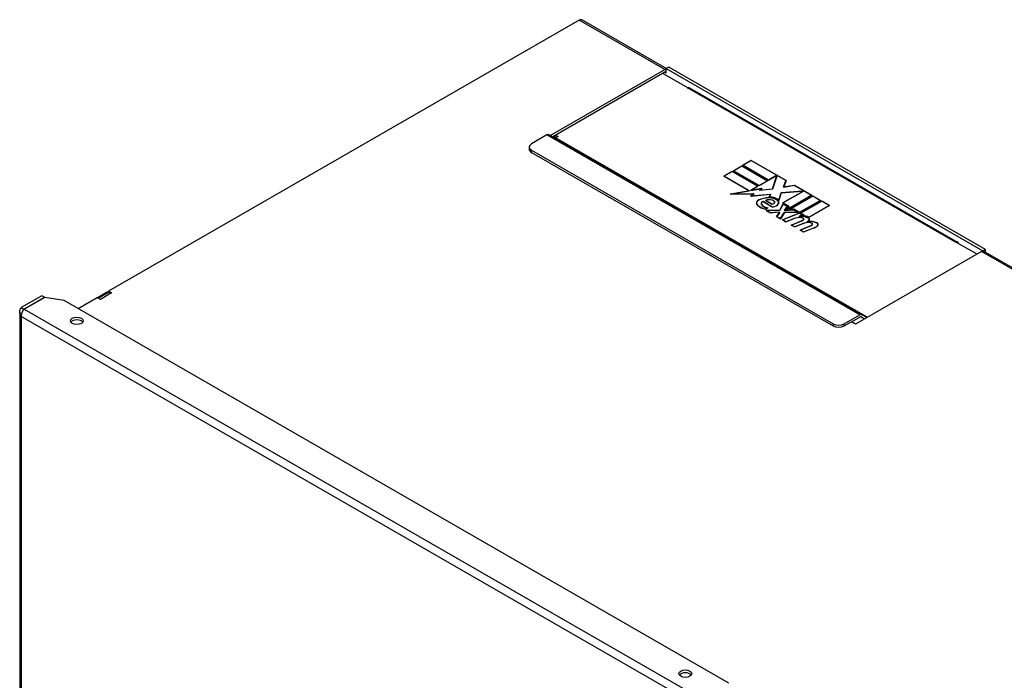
# Model space of a CAD drawing. Header units: inches. Extents: x 193.5 to 223.5, y 67.9 to 109.9.
# Tile 3 of 4: x 193.5 to 209.1, y 99.4 to 109.9. Entities that reach past the tile are written whole.
import ezdxf

# ---------------------------------------------------------------- set-up
doc = ezdxf.new("R2010")
doc.units = ezdxf.units.IN
doc.header["$MEASUREMENT"] = 0
doc.layers.add('Visible Edges(ANSI)', color=7, linetype='Continuous', lineweight=25)
doc.layers.add('Visible Tangent Edges(ANSI)', color=7, linetype='Continuous', lineweight=25)

msp = doc.modelspace()

# ---------------------------------------------------------------- linework, layer by layer
at = {"layer": 'Visible Edges(ANSI)'}
for p, q in [((202.372, 109.86), (194.92, 105.568)), ((202.415, 109.864), (203.751, 109.095)), ((203.787, 109.115), (203.748, 109.093)), ((203.748, 109.022), (203.748, 109.093)), ((203.748, 109.093), (208.759, 106.207)), ((208.798, 106.23), (203.787, 109.115)), ((201.913, 108.036), (203.726, 109.08)), ((203.726, 109.035), (201.953, 108.014)), ((204.087, 108.791), (203.695, 109.017)), ((203.748, 109.022), (203.748, 109.023)), ((203.748, 109.022), (203.748, 109.023)), ((203.748, 109.022), (203.748, 109.022)), ((204.081, 108.788), (204.087, 108.791)), ((204.082, 108.787), (204.081, 108.788)), ((204.087, 108.791), (204.087, 108.79)), ((204.117, 108.791), (208.36, 106.347)), ((201.86, 108.043), (201.615, 107.902)), ((201.895, 108.046), (201.987, 107.995)), ((202.009, 108), (201.969, 108.023)), ((201.997, 108.04), (202.037, 108.017)), ((202.037, 108.017), (202.002, 107.997)), ((201.578, 107.851), (201.578, 107.818)), ((201.615, 107.8), (206.388, 105.052)), ((201.615, 107.767), (206.388, 105.019)), ((204.811, 107.476), (204.943, 107.553)), ((204.943, 107.551), (204.812, 107.476)), ((204.943, 107.55), (204.816, 107.476)), ((204.943, 107.553), (204.943, 107.551)), ((204.943, 107.553), (205.35, 107.318)), ((205.349, 107.317), (204.943, 107.551)), ((205.345, 107.318), (204.943, 107.55)), ((204.961, 107.563), (205.093, 107.639)), ((205.368, 107.328), (204.961, 107.563)), ((205.093, 107.637), (204.962, 107.562)), ((205.093, 107.636), (204.966, 107.563)), ((204.966, 107.563), (204.966, 107.561)), ((204.966, 107.563), (205.368, 107.331)), ((204.966, 107.561), (205.368, 107.329)), ((205.093, 107.639), (205.645, 107.321)), ((205.093, 107.639), (205.093, 107.637)), ((205.644, 107.32), (205.093, 107.637)), ((205.641, 107.32), (205.093, 107.636)), ((204.66, 107.389), (204.792, 107.466)), ((205.06, 107.159), (204.66, 107.389)), ((204.792, 107.464), (204.661, 107.389)), ((204.792, 107.463), (204.665, 107.389)), ((204.665, 107.389), (204.665, 107.388)), ((204.665, 107.389), (205.066, 107.158)), ((204.665, 107.388), (205.064, 107.158)), ((204.792, 107.466), (205.199, 107.231)), ((204.792, 107.466), (204.792, 107.464)), ((205.198, 107.23), (204.792, 107.464)), ((205.194, 107.231), (204.792, 107.463)), ((205.218, 107.242), (204.811, 107.476)), ((204.816, 107.476), (204.816, 107.475)), ((204.816, 107.476), (205.218, 107.245)), ((204.816, 107.475), (205.218, 107.243)), ((205.368, 107.331), (205.482, 107.397)), ((205.368, 107.329), (205.482, 107.395)), ((205.482, 107.394), (205.368, 107.328)), ((205.428, 107.188), (205.493, 107.387)), ((205.493, 107.386), (205.428, 107.186)), ((205.496, 107.388), (205.431, 107.186)), ((205.482, 107.397), (205.482, 107.395)), ((205.482, 107.397), (205.496, 107.388)), ((205.482, 107.395), (205.496, 107.387)), ((205.493, 107.387), (205.482, 107.394)), ((205.493, 107.387), (205.493, 107.386)), ((205.081, 107.166), (205.194, 107.231)), ((205.082, 107.165), (205.194, 107.23)), ((205.199, 107.231), (205.086, 107.166)), ((205.194, 107.231), (205.194, 107.23)), ((205.218, 107.245), (205.345, 107.318)), ((205.35, 107.318), (205.218, 107.242)), ((205.218, 107.243), (205.345, 107.317)), ((205.218, 107.245), (205.218, 107.243)), ((205.345, 107.318), (205.345, 107.317)), ((205.368, 107.331), (205.368, 107.329)), ((205.605, 107.214), (205.641, 107.32)), ((205.774, 107.244), (205.605, 107.214)), ((205.606, 107.214), (205.641, 107.319)), ((205.645, 107.321), (205.61, 107.217)), ((205.61, 107.217), (205.775, 107.246)), ((205.775, 107.245), (205.61, 107.216)), ((205.61, 107.217), (205.61, 107.216)), ((205.641, 107.32), (205.641, 107.319)), ((206.046, 107.087), (205.774, 107.244)), ((205.775, 107.246), (206.051, 107.087)), ((205.775, 107.246), (205.775, 107.245)), ((206.049, 107.086), (205.775, 107.245)), ((204.761, 107.105), (205.06, 107.159)), ((205.132, 107.11), (204.761, 107.105)), ((205.06, 107.157), (204.771, 107.105)), ((205.066, 107.158), (204.786, 107.107)), ((204.786, 107.107), (205.139, 107.113)), ((204.786, 107.106), (205.137, 107.111)), ((204.786, 107.107), (204.786, 107.106)), ((205.06, 107.159), (205.06, 107.157)), ((205.087, 107.162), (205.081, 107.166)), ((205.082, 107.072), (205.132, 107.11)), ((205.393, 107.102), (205.082, 107.072)), ((205.132, 107.109), (205.084, 107.072)), ((205.086, 107.166), (205.088, 107.164)), ((205.086, 107.166), (205.086, 107.164)), ((205.088, 107.163), (205.086, 107.164)), ((205.256, 107.193), (205.087, 107.162)), ((205.088, 107.164), (205.265, 107.196)), ((205.263, 107.194), (205.088, 107.163)), ((205.088, 107.164), (205.088, 107.163)), ((205.139, 107.113), (205.09, 107.075)), ((205.09, 107.075), (205.398, 107.104)), ((205.09, 107.073), (205.397, 107.103)), ((205.09, 107.075), (205.09, 107.073)), ((205.132, 107.11), (205.132, 107.109)), ((205.224, 107.165), (205.256, 107.193)), ((205.431, 107.186), (205.224, 107.165)), ((205.226, 107.165), (205.256, 107.191)), ((205.265, 107.196), (205.232, 107.168)), ((205.232, 107.168), (205.428, 107.188)), ((205.428, 107.186), (205.232, 107.166)), ((205.232, 107.168), (205.232, 107.166)), ((205.256, 107.193), (205.256, 107.191)), ((205.374, 107.058), (205.393, 107.102)), ((205.393, 107.1), (205.375, 107.058)), ((205.398, 107.104), (205.378, 107.06)), ((205.393, 107.102), (205.393, 107.1)), ((205.428, 107.188), (205.428, 107.186)), ((205.529, 107.011), (205.566, 107.128)), ((205.529, 107.01), (205.566, 107.126)), ((205.569, 107.126), (205.531, 107.006)), ((205.566, 107.128), (205.9, 107.156)), ((205.566, 107.126), (205.9, 107.154)), ((205.566, 107.128), (205.566, 107.126)), ((205.898, 107.154), (205.569, 107.126)), ((205.594, 106.967), (205.908, 107.148)), ((205.908, 107.146), (205.595, 106.966)), ((205.913, 107.148), (205.598, 106.967)), ((206.051, 107.087), (205.644, 106.853)), ((205.654, 106.862), (206.046, 107.087)), ((205.654, 106.86), (206.046, 107.086)), ((205.692, 106.861), (206.068, 107.077)), ((206.068, 107.076), (205.695, 106.861)), ((206.068, 107.074), (205.702, 106.864)), ((205.908, 107.148), (205.898, 107.154)), ((205.9, 107.156), (205.9, 107.154)), ((205.9, 107.156), (205.913, 107.148)), ((205.9, 107.154), (205.912, 107.147)), ((205.908, 107.148), (205.908, 107.146)), ((206.046, 107.087), (206.046, 107.086)), ((206.068, 107.077), (206.068, 107.076)), ((206.068, 107.077), (206.191, 107.007)), ((206.189, 107.006), (206.068, 107.076)), ((206.186, 107.007), (206.068, 107.074)), ((205.178, 106.964), (205.178, 106.963)), ((205.251, 106.958), (205.251, 106.957)), ((205.431, 106.9), (205.28, 106.987)), ((205.281, 106.989), (205.281, 106.988)), ((205.281, 106.989), (205.432, 106.902)), ((205.281, 106.988), (205.432, 106.901)), ((205.421, 106.945), (205.318, 107.005)), ((205.323, 107.005), (205.323, 107.003)), ((205.323, 107.005), (205.422, 106.948)), ((205.323, 107.003), (205.422, 106.946)), ((205.378, 107.06), (205.378, 107.058)), ((205.422, 106.948), (205.422, 106.946)), ((205.462, 106.978), (205.462, 106.977)), ((205.51, 107.005), (205.51, 107.004)), ((205.527, 106.972), (205.527, 106.971)), ((205.529, 107.011), (205.529, 107.01)), ((205.545, 106.854), (205.598, 106.95)), ((205.598, 106.949), (205.545, 106.853)), ((205.599, 106.947), (205.547, 106.852)), ((205.686, 106.913), (205.594, 106.967)), ((205.598, 106.967), (205.598, 106.965)), ((205.598, 106.967), (205.69, 106.914)), ((205.598, 106.965), (205.69, 106.912)), ((205.598, 106.95), (205.598, 106.949)), ((205.598, 106.95), (205.665, 106.912)), ((205.664, 106.911), (205.598, 106.949)), ((205.661, 106.912), (205.599, 106.947)), ((205.617, 106.849), (205.661, 106.912)), ((205.618, 106.849), (205.661, 106.91)), ((205.665, 106.912), (205.621, 106.85)), ((205.644, 106.853), (205.686, 106.913)), ((205.686, 106.911), (205.646, 106.854)), ((205.69, 106.914), (205.654, 106.862)), ((205.661, 106.912), (205.661, 106.91)), ((205.686, 106.913), (205.686, 106.911)), ((205.857, 106.818), (206.186, 107.007)), ((206.191, 107.007), (205.857, 106.815)), ((205.857, 106.816), (206.186, 107.005)), ((205.874, 106.805), (206.208, 106.997)), ((206.208, 106.995), (205.876, 106.804)), ((206.208, 106.994), (205.879, 106.805)), ((206.003, 106.74), (206.325, 106.926)), ((206.33, 106.926), (206.003, 106.737)), ((206.003, 106.739), (206.325, 106.925)), ((206.186, 107.007), (206.186, 107.005)), ((206.208, 106.997), (206.208, 106.995)), ((206.208, 106.997), (206.33, 106.926)), ((206.329, 106.925), (206.208, 106.995)), ((206.325, 106.926), (206.208, 106.994)), ((206.325, 106.926), (206.325, 106.925)), ((205.316, 106.868), (205.348, 106.886)), ((205.316, 106.867), (205.348, 106.885)), ((205.316, 106.868), (205.316, 106.867)), ((205.354, 106.887), (205.317, 106.866)), ((205.328, 106.846), (205.545, 106.854)), ((205.395, 106.808), (205.328, 106.846)), ((205.545, 106.853), (205.331, 106.845)), ((205.547, 106.852), (205.336, 106.845)), ((205.336, 106.845), (205.336, 106.843)), ((205.336, 106.845), (205.396, 106.81)), ((205.336, 106.843), (205.396, 106.809)), ((205.348, 106.886), (205.348, 106.885)), ((205.531, 106.822), (205.395, 106.808)), ((205.396, 106.81), (205.532, 106.824)), ((205.396, 106.809), (205.532, 106.823)), ((205.396, 106.81), (205.396, 106.809)), ((205.432, 106.902), (205.432, 106.901)), ((205.491, 106.752), (205.541, 106.817)), ((205.558, 106.714), (205.491, 106.752)), ((205.541, 106.815), (205.492, 106.752)), ((205.545, 106.817), (205.496, 106.753)), ((205.496, 106.753), (205.496, 106.751)), ((205.496, 106.753), (205.557, 106.718)), ((205.496, 106.751), (205.557, 106.716)), ((205.541, 106.817), (205.531, 106.822)), ((205.532, 106.824), (205.532, 106.823)), ((205.532, 106.824), (205.545, 106.817)), ((205.532, 106.823), (205.544, 106.816)), ((205.541, 106.817), (205.541, 106.815)), ((205.545, 106.854), (205.545, 106.853)), ((205.557, 106.718), (205.616, 106.815)), ((205.557, 106.716), (205.616, 106.813)), ((205.618, 106.813), (205.558, 106.714)), ((205.587, 106.698), (205.852, 106.804)), ((205.852, 106.803), (205.588, 106.697)), ((205.851, 106.802), (205.592, 106.697)), ((205.616, 106.815), (205.82, 106.82)), ((205.616, 106.813), (205.82, 106.818)), ((205.616, 106.815), (205.616, 106.813)), ((205.629, 106.843), (205.617, 106.849)), ((205.828, 106.818), (205.618, 106.813)), ((205.621, 106.85), (205.63, 106.845)), ((205.621, 106.85), (205.621, 106.848)), ((205.63, 106.843), (205.621, 106.848)), ((205.759, 106.855), (205.629, 106.843)), ((205.63, 106.845), (205.761, 106.857)), ((205.761, 106.855), (205.63, 106.843)), ((205.63, 106.845), (205.63, 106.843)), ((205.654, 106.862), (205.654, 106.86)), ((205.766, 106.867), (205.692, 106.861)), ((205.702, 106.864), (205.767, 106.87)), ((205.702, 106.862), (205.767, 106.868)), ((205.702, 106.864), (205.702, 106.862)), ((205.82, 106.82), (205.759, 106.855)), ((205.761, 106.857), (205.828, 106.818)), ((205.761, 106.857), (205.761, 106.855)), ((205.825, 106.818), (205.761, 106.855)), ((205.857, 106.815), (205.766, 106.867)), ((205.767, 106.87), (205.767, 106.868)), ((205.767, 106.87), (205.857, 106.818)), ((205.767, 106.868), (205.857, 106.816)), ((205.82, 106.82), (205.82, 106.818)), ((205.85, 106.757), (205.893, 106.777)), ((205.866, 106.747), (205.85, 106.757)), ((205.893, 106.777), (205.851, 106.802)), ((205.852, 106.804), (205.852, 106.803)), ((205.852, 106.804), (205.899, 106.777)), ((205.897, 106.777), (205.852, 106.803)), ((205.852, 106.756), (205.893, 106.776)), ((205.899, 106.777), (205.856, 106.757)), ((205.856, 106.757), (205.867, 106.75)), ((205.856, 106.757), (205.856, 106.755)), ((205.867, 106.748), (205.856, 106.755)), ((205.857, 106.818), (205.857, 106.816)), ((205.867, 106.75), (205.867, 106.748)), ((205.925, 106.776), (205.874, 106.805)), ((205.879, 106.805), (205.879, 106.803)), ((205.879, 106.805), (205.93, 106.775)), ((205.879, 106.803), (205.929, 106.775)), ((205.893, 106.777), (205.893, 106.776)), ((205.898, 106.762), (205.925, 106.776)), ((205.925, 106.774), (205.901, 106.762)), ((205.93, 106.775), (205.907, 106.764)), ((205.907, 106.764), (205.907, 106.763)), ((205.925, 106.776), (205.925, 106.774)), ((205.557, 106.718), (205.557, 106.716)), ((205.641, 106.666), (205.587, 106.698)), ((205.592, 106.697), (205.642, 106.669)), ((205.592, 106.697), (205.592, 106.696)), ((205.592, 106.696), (205.642, 106.667)), ((205.75, 106.71), (205.641, 106.666)), ((205.642, 106.669), (205.748, 106.712)), ((205.642, 106.667), (205.748, 106.71)), ((205.642, 106.669), (205.642, 106.667)), ((205.727, 106.617), (205.894, 106.684)), ((205.781, 106.586), (205.727, 106.617)), ((205.894, 106.683), (205.728, 106.616)), ((205.896, 106.683), (205.732, 106.617)), ((205.732, 106.617), (205.732, 106.615)), ((205.732, 106.617), (205.781, 106.588)), ((205.732, 106.615), (205.781, 106.587)), ((205.781, 106.588), (205.888, 106.631)), ((205.781, 106.587), (205.888, 106.63)), ((205.89, 106.63), (205.781, 106.586)), ((205.865, 106.537), (206.033, 106.605)), ((206.033, 106.603), (205.867, 106.536)), ((206.035, 106.603), (205.871, 106.537)), ((205.888, 106.631), (205.888, 106.63)), ((205.922, 106.711), (205.922, 106.709)), ((205.985, 106.669), (205.985, 106.667)), ((205.985, 106.657), (205.985, 106.655)), ((206.003, 106.74), (206.003, 106.739)), ((206.011, 106.704), (206.011, 106.702)), ((206.061, 106.631), (206.061, 106.629)), ((206.148, 106.624), (206.148, 106.623)), ((205.781, 106.588), (205.781, 106.587)), ((205.92, 106.506), (205.865, 106.537)), ((205.871, 106.537), (205.871, 106.535)), ((205.871, 106.537), (205.92, 106.508)), ((205.871, 106.535), (205.92, 106.507)), ((205.92, 106.508), (206.086, 106.573)), ((205.92, 106.507), (206.086, 106.571)), ((206.088, 106.571), (205.92, 106.506)), ((205.92, 106.508), (205.92, 106.507)), ((208.325, 106.344), (208.324, 106.344)), ((208.332, 106.347), (208.325, 106.344)), ((208.667, 106.154), (208.332, 106.347)), ((208.737, 106.195), (206.743, 105.046)), ((208.798, 106.23), (208.759, 106.207)), ((208.759, 106.207), (208.759, 106.202)), ((208.78, 106.199), (217.124, 101.394)), ((208.798, 106.188), (208.798, 106.23)), ((194.898, 105.555), (194.744, 105.466)), ((194.919, 105.546), (194.762, 105.456)), ((194.917, 105.545), (194.898, 105.555)), ((194.92, 105.568), (194.968, 105.541)), ((194.92, 105.547), (194.92, 105.568)), ((194.968, 105.541), (194.968, 105.541)), ((194.968, 105.541), (194.968, 105.541)), ((193.866, 105.497), (193.54, 105.309)), ((193.578, 105.286), (193.905, 105.475)), ((193.911, 105.47), (193.586, 105.282)), ((193.905, 105.475), (193.866, 105.497)), ((193.905, 105.466), (193.905, 105.475)), ((194.216, 105.42), (193.911, 105.47)), ((204.739, 99.359), (194.216, 105.42)), ((194.743, 105.466), (194.439, 105.291)), ((194.791, 105.439), (194.743, 105.466)), ((194.791, 105.439), (194.791, 105.439)), ((194.791, 105.439), (194.791, 105.439)), ((193.514, 105.239), (193.514, 80.476)), ((193.54, 105.309), (193.578, 105.286)), ((206.565, 105.052), (206.809, 105.192)), ((206.925, 105.151), (206.845, 105.196)), ((206.565, 105.019), (206.809, 105.16)), ((206.743, 105.046), (206.678, 105.084)), ((206.885, 105.128), (206.825, 105.161))]:
    msp.add_line(p, q, dxfattribs=at)
at = {"layer": 'Visible Edges(ANSI)', "flags": 128}
for points in [[(193.54, 105.169), (193.536, 105.174), (193.532, 105.179), (193.529, 105.185), (193.526, 105.19), (193.523, 105.196), (193.521, 105.202), (193.519, 105.208), (193.517, 105.214), (193.516, 105.22), (193.515, 105.226), (193.515, 105.232), (193.514, 105.239), (193.515, 105.245), (193.515, 105.251), (193.516, 105.257), (193.517, 105.263), (193.519, 105.269), (193.521, 105.275), (193.523, 105.281), (193.526, 105.287), (193.529, 105.293), (193.532, 105.298), (193.536, 105.304), (193.54, 105.309)], [(193.586, 105.282), (193.582, 105.28), (193.579, 105.277), (193.576, 105.273), (193.572, 105.27), (193.569, 105.266), (193.566, 105.262), (193.563, 105.257), (193.56, 105.253), (193.557, 105.248), (193.555, 105.243), (193.552, 105.238), (193.55, 105.233), (193.548, 105.227), (193.546, 105.222), (193.544, 105.217), (193.543, 105.211), (193.542, 105.206), (193.54, 105.2), (193.54, 105.195), (193.539, 105.189), (193.539, 105.184), (193.539, 105.179), (193.539, 105.174), (193.54, 105.169)], [(193.578, 105.286), (193.578, 105.286), (193.578, 105.285), (193.578, 105.285), (193.578, 105.284), (193.577, 105.283), (193.577, 105.283), (193.577, 105.282), (193.577, 105.281), (193.576, 105.281), (193.576, 105.28), (193.576, 105.279), (193.576, 105.279), (193.576, 105.278), (193.575, 105.277), (193.575, 105.277), (193.575, 105.276), (193.575, 105.276), (193.575, 105.275), (193.574, 105.274), (193.574, 105.274), (193.574, 105.273), (193.574, 105.272), (193.574, 105.272), (193.574, 105.271)]]:
    msp.add_lwpolyline(points, dxfattribs=at)
at = {"layer": 'Visible Edges(ANSI)'}
for centre, major_axis, ratio, start_param, end_param in [((202.372, 109.789), (-0.0429, -0.0745), 0.578093, 3.556291, 3.925057), ((202.372, 109.789), (0.0429, 0.0745), 0.578093, 0, 0.414698), ((203.726, 109.01), (0.0429, 0.0745), 0.578093, 0.413451, 0.783464), ((203.726, 109.01), (0.0155, 0.0269), 0.578093, 5.495853, 7.06665), ((204.082, 108.729), (0.0354, 0.0615), 0.578093, 0, 0.783464), ((201.86, 107.985), (0.0354, 0.0615), 0.578093, 0.007526, 0.783464), ((202.002, 108.022), (-0.0155, -0.0269), 0.578093, 0.007526, 0.783464), ((201.703, 107.851), (-0.125, 0), 0.575862, 5.497787, 7.068583), ((201.703, 107.818), (-0.125, 0), 0.575862, 0, 0.785398), ((205.289, 106.964), (-0.115, 0), 0.575862, 5.437829, 6.921287), ((205.289, 106.964), (-0.112, 0), 0.575862, 5.437829, 6.921287), ((205.289, 106.963), (-0.115, 0), 0.575862, 5.437829, 6.27085), ((205.289, 106.963), (-0.112, 0), 0.575862, 0, 0.638101), ((205.481, 107.046), (-0.354, 0), 0.575862, 0.638101, 1.087938), ((205.481, 107.046), (0.351, 0), 0.575862, 3.779694, 4.222198), ((205.481, 107.045), (0.351, 0), 0.575862, 3.779694, 4.222198), ((205.367, 106.914), (0.232, 0), 0.575862, 1.556283, 2.296236), ((205.367, 106.912), (-0.232, 0), 0.575862, 4.697875, 5.437829), ((205.367, 106.914), (-0.229, 0), 0.575862, 4.697875, 5.437829), ((205.307, 106.958), (-0.0595, 0), 0.575862, 5.166013, 6.626638), ((205.307, 106.958), (-0.056, 0), 0.575862, 5.210263, 6.626638), ((205.307, 106.957), (-0.0595, 0), 0.575862, 5.166013, 6.259323), ((205.307, 106.957), (-0.056, 0), 0.575862, 0, 0.343453), ((205.422, 106.982), (-0.183, 0), 0.575862, 0.343453, 1.150594), ((205.422, 106.982), (-0.179, 0), 0.575862, 0.343453, 1.17916), ((205.422, 106.981), (-0.179, 0), 0.575862, 0.343453, 1.167046), ((205.383, 106.96), (0.101, 0), 0.575862, 1.123637, 2.272873), ((205.383, 106.959), (-0.101, 0), 0.575862, 4.26523, 5.394598), ((205.383, 106.96), (-0.098, 0), 0.575862, 4.26523, 5.375571), ((205.368, 106.947), (0.174, 0), 0.575862, 0.617996, 1.556283), ((205.368, 106.947), (-0.171, 0), 0.575862, 3.758748, 4.697875), ((205.368, 106.946), (-0.174, 0), 0.575862, 3.759588, 4.697875), ((205.368, 106.947), (-0.193, 0), 0.575862, 3.701478, 4.680599), ((205.368, 106.947), (0.196, 0), 0.575862, 0.6049, 1.516935), ((205.368, 106.946), (0.196, 0), 0.575862, 0.6049, 1.516935), ((205.406, 106.978), (0.0592, 0), 0.575862, 4.964084, 6.390788), ((205.406, 106.978), (0.0557, 0), 0.575862, 4.999578, 6.390788), ((205.406, 106.977), (0.0557, 0), 0.575862, 4.999578, 6.283185), ((205.398, 106.978), (0.0639, 0), 0.575862, 0.107602, 1.123637), ((205.398, 106.978), (0.0674, 0), 0.575862, 0.107602, 1.123637), ((205.398, 106.976), (0.0674, 0), 0.575862, 0.107602, 1.123637), ((205.371, 106.988), (0.164, 0), 0.575862, 5.081623, 5.913952), ((205.371, 106.988), (0.161, 0), 0.575862, 5.095739, 5.913952), ((205.371, 106.987), (0.161, 0), 0.575862, 5.095739, 5.913952), ((205.406, 106.977), (0.0592, 0), 0.575862, 0.023985, 0.107602), ((205.442, 106.972), (0.0852, 0), 0.575862, 5.913952, 6.984384), ((205.442, 106.972), (0.0887, 0), 0.575862, 5.913952, 6.982716), ((205.442, 106.971), (0.0887, 0), 0.575862, 0.016011, 0.699531), ((205.442, 106.971), (0.0852, 0), 0.575862, 5.913952, 6.283185), ((205.898, 106.671), (-0.137, 0), 0.575862, 3.917874, 4.942988), ((205.898, 106.671), (0.14, 0), 0.575862, 0.776281, 1.787416), ((205.898, 106.669), (-0.14, 0), 0.575862, 3.917874, 4.929008), ((205.901, 106.682), (-0.14, 0), 0.575862, 3.905964, 4.740051), ((205.901, 106.682), (0.143, 0), 0.575862, 0.789276, 1.531245), ((205.901, 106.68), (0.143, 0), 0.575862, 0.789276, 1.531245), ((205.906, 106.582), (0.275, 0), 0.575862, 1.790695, 2.181662), ((205.906, 106.581), (0.275, 0), 0.575862, 1.790695, 2.181662), ((205.906, 106.582), (-0.271, 0), 0.575862, 4.932287, 5.323254), ((205.863, 106.693), (0.077, 0), 0.575862, 0.890642, 1.790695), ((205.863, 106.692), (0.077, 0), 0.575862, 0.890642, 1.790695), ((205.863, 106.693), (-0.0735, 0), 0.575862, 4.032234, 4.932287), ((206.049, 106.503), (0.275, 0), 0.575862, 1.807331, 2.19598), ((206.049, 106.501), (0.275, 0), 0.575862, 1.807331, 2.19598), ((206.049, 106.503), (-0.271, 0), 0.575862, 4.949028, 5.337665), ((205.853, 106.718), (0.0718, 0), 0.575862, 5.323254, 5.908937), ((205.853, 106.717), (0.0718, 0), 0.575862, 5.323254, 5.908937), ((205.853, 106.718), (0.0753, 0), 0.575862, 5.323254, 5.908937), ((205.887, 106.711), (0.035, 0), 0.575862, 5.908937, 7.173827), ((205.887, 106.711), (0.0385, 0), 0.575862, 5.908937, 7.173827), ((205.887, 106.709), (0.0385, 0), 0.575862, 0.036884, 0.890642), ((205.887, 106.709), (0.035, 0), 0.575862, 5.908937, 6.283185), ((205.859, 106.733), (0.164, 0), 0.575862, 5.458987, 5.794367), ((206.032, 106.591), (-0.14, 0), 0.575862, 3.921385, 5.162921), ((205.859, 106.731), (0.164, 0), 0.575862, 5.505891, 5.794367), ((205.859, 106.733), (-0.168, 0), 0.575862, 2.419321, 2.652775), ((206.032, 106.591), (0.143, 0), 0.575862, 0.779792, 1.90155), ((206.032, 106.589), (-0.143, 0), 0.575862, 3.921385, 5.043143), ((206.001, 106.614), (0.077, 0), 0.575862, 0.89191, 1.791233), ((206.001, 106.612), (0.077, 0), 0.575862, 0.89191, 1.791233), ((206.001, 106.614), (-0.0735, 0), 0.575862, 4.033503, 4.932446), ((205.955, 106.704), (0.0556, 0), 0.575862, 5.794367, 7.059467), ((205.955, 106.704), (0.0591, 0), 0.575862, 5.794367, 7.059467), ((205.955, 106.702), (0.0591, 0), 0.575862, 0.024016, 0.776281), ((205.955, 106.702), (0.0556, 0), 0.575862, 5.794367, 6.283185), ((205.991, 106.639), (0.0718, 0), 0.575862, 5.323118, 5.90879), ((205.991, 106.637), (0.0718, 0), 0.575862, 5.323118, 5.90879), ((205.991, 106.639), (0.0752, 0), 0.575862, 5.323387, 5.90879), ((206.026, 106.631), (0.035, 0), 0.575862, 5.90879, 7.175095), ((206.026, 106.631), (0.0385, 0), 0.575862, 5.90879, 7.175095), ((206.026, 106.629), (0.0385, 0), 0.575862, 0.036884, 0.89191), ((206.026, 106.629), (0.035, 0), 0.575862, 5.90879, 6.283185), ((205.994, 106.652), (0.165, 0), 0.575862, 5.305801, 5.820233), ((205.994, 106.65), (0.165, 0), 0.575862, 5.305801, 5.820233), ((205.994, 106.652), (-0.168, 0), 0.575862, 2.164208, 2.67864), ((206.09, 106.624), (0.0578, 0), 0.575862, 5.820233, 7.062977), ((206.09, 106.624), (0.0612, 0), 0.575862, 5.820233, 7.062977), ((206.09, 106.623), (0.0612, 0), 0.575862, 0.023181, 0.779792), ((206.09, 106.623), (0.0578, 0), 0.575862, 5.820233, 6.283185), ((208.324, 106.286), (0.0354, 0.0615), 0.578093, 5.636246, 7.06665), ((208.737, 106.124), (0.0429, 0.0745), 0.578093, 0, 0.783464), ((194.968, 105.461), (-0.0489, 0.0849), 0.578093, 5.499721, 6.283185), ((194.791, 105.359), (0.0489, -0.0849), 0.578093, 2.358128, 2.421903), ((206.809, 105.134), (0.0354, 0.0615), 0.578093, 0.007526, 0.783464), ((194.418, 105.055), (-0.102, 0), 0.575862, 3.536417, 5.888361), ((206.476, 105.103), (-0.125, 0), 0.575862, 0.785398, 2.356194), ((206.809, 105.134), (0.0155, 0.0269), 0.578093, 0.007526, 0.783464), ((206.476, 105.07), (0.125, 0), 0.575862, 3.926991, 5.497787), ((204.05, 99.467), (-0.101, 0), 0.575862, 3.536417, 5.888361)]:
    msp.add_ellipse(centre, major_axis=major_axis, ratio=ratio, start_param=start_param, end_param=end_param, dxfattribs=at)
for centre in [(194.418, 105.1), (204.05, 99.512)]:
    msp.add_ellipse(centre, major_axis=(-0.102, 0), ratio=0.575862, dxfattribs=at)
at = {"layer": 'Visible Tangent Edges(ANSI)'}
for p, q in [((203.726, 109.08), (202.372, 109.86)), ((203.748, 109.023), (203.726, 109.035)), ((208.324, 106.344), (204.082, 108.787)), ((206.809, 105.192), (201.86, 108.043)), ((201.895, 108.046), (206.845, 105.196)), ((202.002, 107.997), (206.934, 105.156)), ((206.925, 105.151), (201.987, 107.995)), ((201.615, 107.767), (201.615, 107.8)), ((205.2, 106.926), (205.2, 106.924)), ((205.213, 107.014), (205.213, 107.012)), ((205.254, 106.948), (205.254, 106.946)), ((205.37, 107.048), (205.37, 107.046)), ((205.427, 107.013), (205.427, 107.011)), ((205.465, 106.982), (205.465, 106.98)), ((205.522, 106.955), (205.522, 106.953)), ((205.748, 106.712), (205.748, 106.71)), ((205.846, 106.737), (205.846, 106.735)), ((205.894, 106.684), (205.894, 106.683)), ((205.911, 106.728), (205.911, 106.726)), ((205.92, 106.703), (205.92, 106.702)), ((205.997, 106.727), (205.997, 106.726)), ((206.004, 106.688), (206.004, 106.687)), ((206.033, 106.605), (206.033, 106.603)), ((206.05, 106.648), (206.05, 106.646)), ((206.058, 106.623), (206.058, 106.622)), ((206.134, 106.649), (206.134, 106.647)), ((206.142, 106.609), (206.142, 106.608)), ((206.086, 106.573), (206.086, 106.571)), ((217.099, 101.379), (208.737, 106.195)), ((194.968, 105.541), (194.791, 105.439)), ((194.791, 105.439), (194.791, 105.439)), ((193.578, 105.286), (193.578, 105.276)), ((193.586, 105.282), (204.394, 99.058)), ((204.333, 98.953), (193.54, 105.169)), ((193.54, 105.169), (193.54, 80.476)), ((206.388, 105.052), (206.388, 105.019)), ((206.565, 105.019), (206.565, 105.052))]:
    msp.add_line(p, q, dxfattribs=at)

doc.saveas('drawing.dxf')
